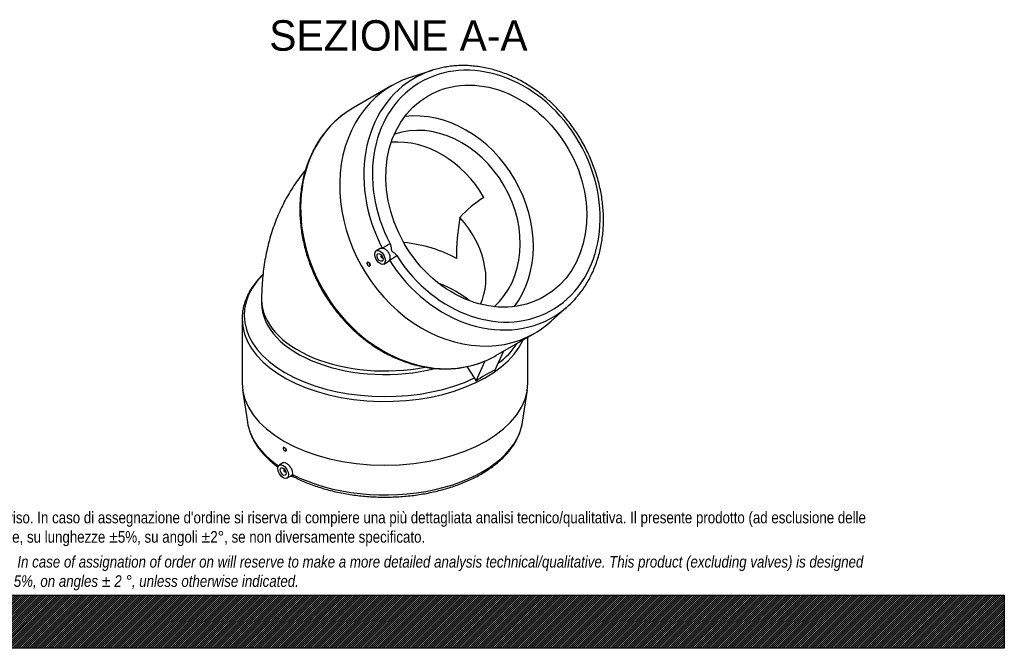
# Model space of a CAD drawing. Header units: millimetres. Extents: x 0 to 2673, y 0 to 1890.
# Tile 2 of 2: x 1336 to 2673, y 0 to 854. Entities that reach past the tile are written whole.
import ezdxf
from ezdxf.enums import TextEntityAlignment as Align

# ---------------------------------------------------------------- set-up
doc = ezdxf.new("R2010")
doc.units = ezdxf.units.MM
doc.header["$LTSCALE"] = 9
doc.layers.add('Default', color=7, linetype='Continuous')
doc.layers.add('GE4P315C', color=7, linetype='Continuous')
doc.styles.add('SEACAD_Solid_Edge_ANSI', font='seans.ttf')

# ---------------------------------------------------------------- blocks, each defined once
blk = doc.blocks.new('SE')
at = {"layer": 'GE4P315C', "color": 7, "linetype": 'Continuous'}
for p, q in [((1896.213789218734, 784.6896451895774), (1866.741955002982, 775.1167979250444)), ((1841.844253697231, 764.0444486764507), (1788.844261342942, 733.4448748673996)), ((1825.870403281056, 542.8022266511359), (1820.417037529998, 539.4963273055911)), ((1810.087506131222, 518.8669106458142), (1807.635896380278, 523.1132228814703)), ((1808.379585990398, 524.1758192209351), (1808.22622573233, 524.0872766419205)), ((1827.300384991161, 533.9450517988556), (1826.867644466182, 533.6952089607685)), ((1828.867644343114, 530.231107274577), (1829.300384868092, 530.4809501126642)), ((1830.66625612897, 521.7441584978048), (1836.261591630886, 524.817069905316)), ((1811.226225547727, 518.8911241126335), (1811.379636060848, 518.979695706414)), ((1664.844308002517, 473.310453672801), (1664.844308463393, 468.4114738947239)), ((2057.882100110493, 444.0525062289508), (2080.908337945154, 464.7894488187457)), ((1638.344310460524, 447.1825590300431), (1638.344318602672, 360.6339162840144)), ((1982.844327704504, 397.4270565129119), (2035.844320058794, 428.026630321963)), ((2026.34431860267, 360.6339527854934), (2026.34431277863, 422.5417960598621)), ((1993.156949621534, 403.3810542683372), (1981.580960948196, 377.7941329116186)), ((1968.019786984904, 389.9658649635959), (1955.771562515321, 362.8930710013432)), ((1953.983755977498, 367.0532621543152), (1943.958836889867, 382.5199924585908)), ((1639.055332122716, 351.0532536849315), (1645.573395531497, 307.2195160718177)), ((2019.11525172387, 307.2195512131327), (2025.633306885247, 351.053290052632)), ((1697.959809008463, 271.0260869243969), (1694.492709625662, 273.0278173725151)), ((1697.726259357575, 268.0171131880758), (1698.051052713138, 268.2046327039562)), ((1693.679241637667, 251.7230142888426), (1688.91707670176, 248.8361296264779)), ((1695.800424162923, 243.2848541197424), (1695.367683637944, 243.0350112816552)), ((1697.367683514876, 239.5709095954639), (1697.800424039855, 239.8207524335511)), ((1699.166295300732, 231.0839608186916), (1705.304782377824, 234.4551665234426))]:
    blk.add_line(p, q, dxfattribs=at)
for centre, radius, start, end in [((2031.588364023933, 500.9756030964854), 128.6977516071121, 120.2684811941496, 139.2092933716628), ((2238.385129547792, 530.038280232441), 309.1682184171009, 169.7498505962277, 180.1478498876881), ((2092.108573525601, 156.5525490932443), 247.3139534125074, 116.5457431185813, 123.4542528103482), ((1942.953727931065, 359.8489591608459), 13.17435009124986, 13.35969429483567, 33.15070769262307)]:
    blk.add_arc(centre, radius, start, end, dxfattribs=at)
for centre, major_axis, ratio, start_param, end_param in [((1969.844282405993, 613.9334034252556), (89.26158025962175, -154.6055216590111), 0.8164965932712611, -1.519775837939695, 4.66136811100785), ((1965.884698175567, 611.6473353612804), (93.7290140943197, -162.3433405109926), 0.8164965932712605, 2.868590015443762, 3.066602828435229), ((1965.884698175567, 611.6473353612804), (93.7290140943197, -162.3433405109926), 0.8164965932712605, 3.066602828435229, 4.661368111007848), ((1938.844286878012, 596.0355394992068), (97.0000331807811, -168.0089091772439), 0.8164965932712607, 2.969672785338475, 6.283185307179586), ((1885.844294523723, 565.4359656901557), (97.0000331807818, -168.0089091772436), 0.8164965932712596, 3.141592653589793, 6.180251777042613), ((1897.344292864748, 572.0754958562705), (-78.75002693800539, 136.3989855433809), 0.8164965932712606, 3.473126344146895, 5.951651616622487), ((1897.344292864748, 572.0754958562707), (-68.50002343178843, 118.6454667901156), 0.8164965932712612, 3.301573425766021, 6.123204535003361), ((1869.844296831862, 556.1983585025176), (68.50002343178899, -118.6454667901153), 0.816496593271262, 1.570796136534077, 2.772966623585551), ((1832.344302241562, 534.547716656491), (-126.5715054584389, 73.07606814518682), 0.7174389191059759, 3.203386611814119, 4.267373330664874), ((1834.721440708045, 546.4330762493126), (7.97492435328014, 4.171400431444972), 0.02944413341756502, 0.955930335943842, 2.406343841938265), ((1832.344308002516, 473.3104694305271), (136.9999999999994, 1.288840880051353e-05), 0.577350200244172, 0.7853980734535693, 1.384876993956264), ((1809.726225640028, 521.489200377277), (1.49999990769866, -2.598076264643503), 0.5773502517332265, -0.6142546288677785, 3.755847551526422), ((1827.867644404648, 531.9631581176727), (-0.9999999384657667, 1.732050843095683), 0.5773502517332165, 0, 3.635557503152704), ((1827.867644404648, 531.9631581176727), (-0.9999999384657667, 1.732050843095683), 0.5773502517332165, 5.789220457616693, 6.283185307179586), ((1843.825859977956, 530.6637610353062), (-7.600000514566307, -4.820787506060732), 0.02944391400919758, 0.7352488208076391, 2.185662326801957), ((1965.884698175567, 611.6473353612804), (93.7290140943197, -162.3433405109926), 0.8164965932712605, -1.519775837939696, 0.07357608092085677), ((1832.344309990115, 452.1828793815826), (-191.1473753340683, -1.798237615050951e-05), 0.5773502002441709, -0.5189136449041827, 2.260572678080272), ((1832.344312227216, 428.4031547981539), (-136.9999999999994, -1.28884087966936e-05), 0.5773502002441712, 3.727134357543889, 4.146849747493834), ((1832.344308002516, 473.3104694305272), (-167.4999999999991, -1.575772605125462e-05), 0.5773502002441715, 6.283167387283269, 8.184199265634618), ((1832.344308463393, 468.4114896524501), (-167.4999999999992, -1.575772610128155e-05), 0.5773502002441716, 4.440892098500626e-16, 1.986429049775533), ((1965.884698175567, 611.6473353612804), (93.7290140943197, -162.3433405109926), 0.8164965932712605, 0.07357608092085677, 0.2756190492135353), ((1832.344310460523, 447.1825772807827), (-193.9999999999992, -1.825073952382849e-05), 0.5773502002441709, 6.28308510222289, 6.283185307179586), ((1832.344310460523, 447.1825772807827), (-193.9999999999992, -1.825073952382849e-05), 0.5773502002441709, 0, 2.886471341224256), ((1938.844286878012, 596.0355394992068), (97.0000331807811, -168.0089091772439), 0.8164965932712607, 0, 0.1719198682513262), ((1832.344309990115, 452.1828793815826), (-191.1473753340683, -1.798237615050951e-05), 0.5773502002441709, 2.498312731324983, 2.789507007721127), ((1885.844294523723, 565.4359656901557), (97.0000331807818, -168.0089091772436), 0.8164965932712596, 6.180251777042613, 6.283185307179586), ((1832.344318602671, 360.633934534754), (-193.9999999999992, -1.825073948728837e-05), 0.5773502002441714, 2.4941427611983e-16, 3.141592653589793), ((1832.344322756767, 316.4771187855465), (-187.4579640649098, -1.763529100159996e-05), 0.5773502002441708, 0.08398970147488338, 0.0856417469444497), ((1832.344322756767, 316.4771187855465), (-187.4579640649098, -1.763529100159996e-05), 0.5773502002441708, 0.08564174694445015, 0.6895073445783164), ((1832.344322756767, 316.4771187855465), (-187.4579640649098, -1.763529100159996e-05), 0.5773502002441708, 0.8364187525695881, 3.04922510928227), ((1832.344322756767, 316.4771187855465), (-187.4579640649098, -1.763529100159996e-05), 0.5773502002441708, -3.233960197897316, -3.227234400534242), ((1696.226259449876, 270.6151894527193), (-1.499999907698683, 2.598076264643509), 0.5773502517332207, 0.1711435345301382, 4.541245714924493), ((1696.36768357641, 241.3029604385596), (0.9999999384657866, -1.732050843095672), 0.5773502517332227, 2.647627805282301, 6.283185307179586), ((1696.36768357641, 241.3029604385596), (0.9999999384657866, -1.732050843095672), 0.5773502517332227, 6.028511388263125e-14, 0.4939648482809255), ((1712.711485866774, 240.8558427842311), (4.160026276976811, 7.980863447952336), 0.5471550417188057, 2.452335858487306, 3.14120590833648)]:
    blk.add_ellipse(centre, major_axis=major_axis, ratio=ratio, start_param=start_param, end_param=end_param, dxfattribs=at)
for centre, major_axis, ratio in [((1969.844282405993, 613.9334034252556), (78.75002693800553, -136.3989855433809), 0.8164965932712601), ((1825.604902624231, 530.6567636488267), (-5.124999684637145, 8.876760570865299), 0.5773502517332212), ((1825.604902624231, 530.6567636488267), (-2.874999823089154, 4.979646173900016), 0.5773502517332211), ((1694.104941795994, 239.9965659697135), (5.124999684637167, -8.876760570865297), 0.5773502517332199), ((1694.104941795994, 239.9965659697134), (2.874999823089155, -4.979646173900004), 0.5773502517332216)]:
    blk.add_ellipse(centre, major_axis=major_axis, ratio=ratio, dxfattribs=at)
for points, knots in [([(2092.353314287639, 476.5550781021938), (2093.709564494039, 478.1125698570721), (2096.604910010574, 481.4592668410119), (2101.272472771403, 487.7884025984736), (2106.028029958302, 495.0606245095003), (2110.394980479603, 502.7474224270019), (2114.321512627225, 510.7420768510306), (2117.805852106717, 519.043608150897), (2120.834418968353, 527.6212944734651), (2123.398524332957, 536.4511311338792), (2125.489975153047, 545.5061695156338), (2127.102320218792, 554.7592480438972), (2128.230561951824, 564.1824065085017), (2128.871259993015, 573.7471930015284), (2129.022511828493, 583.4247292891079), (2128.68395140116, 593.1858355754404), (2127.856731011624, 603.0011320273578), (2126.5434987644, 612.8411385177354), (2124.748370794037, 622.6763670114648), (2122.476900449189, 632.4774088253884), (2119.736045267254, 642.2150171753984), (2116.534132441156, 651.8601859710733), (2112.880823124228, 661.3842255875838), (2108.787075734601, 670.7588362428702), (2104.26510829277, 679.9561794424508), (2099.328359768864, 688.9489478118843), (2093.991450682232, 697.7104330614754), (2088.270142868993, 706.2145926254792), (2082.181298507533, 714.4361150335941), (2075.742838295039, 722.3504843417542), (2068.973698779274, 729.9340438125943), (2061.893788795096, 737.1640590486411), (2054.523944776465, 744.018780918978), (2046.885885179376, 750.4775081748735), (2039.002163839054, 756.520650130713), (2030.896121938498, 762.1297898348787), (2022.591837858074, 767.2877481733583), (2014.114074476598, 771.9786492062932), (2005.48822094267, 776.1879870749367), (1996.740233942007, 779.9026936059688), (1987.896552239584, 783.1112084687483), (1978.984073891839, 785.8035409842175), (1970.029854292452, 787.9713569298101), (1961.061792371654, 789.607954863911), (1952.105576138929, 790.7086219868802), (1943.195514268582, 791.2695248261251), (1934.333568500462, 791.291989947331), (1925.641373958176, 790.7666103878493), (1917.907506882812, 789.8626655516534), (1913.641119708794, 789.0217097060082), (1911.715318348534, 788.6359293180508)], [0, 0, 0, 0, 0.01373169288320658, 0.03470887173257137, 0.05570591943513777, 0.07672426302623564, 0.0977644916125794, 0.1188264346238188, 0.1399092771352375, 0.1610116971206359, 0.1821320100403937, 0.2032683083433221, 0.224418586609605, 0.245580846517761, 0.2667531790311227, 0.2879338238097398, 0.3091212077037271, 0.3303139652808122, 0.3515109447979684, 0.3727112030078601, 0.3939139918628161, 0.4151187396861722, 0.4363250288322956, 0.457532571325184, 0.4787411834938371, 0.4999507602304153, 0.5211612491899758, 0.5423726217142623, 0.5635848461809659, 0.5847978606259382, 0.6060115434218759, 0.6272256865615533, 0.6484399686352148, 0.6696539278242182, 0.6908669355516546, 0.7120781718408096, 0.7332866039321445, 0.75449097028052, 0.7756897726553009, 0.7968812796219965, 0.8180635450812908, 0.839234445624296, 0.8603917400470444, 0.8815331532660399, 0.9026564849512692, 0.9237597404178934, 0.9448412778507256, 0.965899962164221, 0.9869353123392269, 1, 1, 1, 1]), ([(1788.844287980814, 733.4448902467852), (1787.37204339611, 732.5774724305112), (1783.82546394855, 730.4725298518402), (1777.629139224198, 726.3048656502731), (1770.852733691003, 721.0839006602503), (1764.34846489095, 715.3731146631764), (1758.210130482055, 709.2425449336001), (1752.434876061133, 702.694923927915), (1747.044577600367, 695.7524300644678), (1742.053298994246, 688.433482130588), (1737.475943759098, 680.7589610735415), (1733.325845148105, 672.7505223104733), (1729.615315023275, 664.431006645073), (1726.355398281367, 655.8242637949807), (1723.555846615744, 646.9551104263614), (1721.225045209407, 637.8492326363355), (1719.369967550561, 628.5330888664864), (1717.996139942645, 619.033803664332), (1717.107620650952, 609.379059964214), (1716.706991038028, 599.5969920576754), (1716.795357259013, 589.7160817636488), (1717.372360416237, 579.7650590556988), (1718.436193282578, 569.7728077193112), (1719.983621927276, 559.7682760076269), (1722.01001092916, 549.7803918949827), (1724.509351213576, 539.8379823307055), (1727.474289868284, 529.9696958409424), (1730.896161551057, 520.2039278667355), (1734.765021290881, 510.5687483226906), (1739.06967860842, 501.0918309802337), (1743.797732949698, 491.8003843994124), (1748.935610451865, 482.7210842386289), (1754.468601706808, 473.8800074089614), (1760.380900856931, 465.3025671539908), (1766.655645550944, 457.0134497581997), (1773.274958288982, 449.0365519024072), (1780.21998865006, 441.3949192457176), (1787.470956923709, 434.1106854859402), (1795.007198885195, 427.2050121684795), (1802.807211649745, 420.698029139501), (1810.848700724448, 414.6087753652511), (1819.108628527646, 408.9551397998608), (1827.563264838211, 403.7538019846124), (1836.188239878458, 399.0201721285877), (1844.958600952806, 394.7683305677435), (1853.84887393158, 391.0109667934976), (1862.833130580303, 387.7593185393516), (1871.885064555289, 385.0231123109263), (1880.978072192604, 382.8105059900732), (1890.085358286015, 381.128039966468), (1899.179995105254, 379.9805846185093), (1908.235201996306, 379.3713440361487), (1917.223843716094, 379.301708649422), (1926.120870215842, 379.7717449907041), (1934.894805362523, 380.778397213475), (1943.540037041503, 382.3223093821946), (1951.957005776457, 384.3826097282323), (1960.278887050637, 386.9737130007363), (1965.127802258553, 388.9074259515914), (1967.932897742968, 390.0407870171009)], [0, 0, 0, 0, 0.009530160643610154, 0.02708615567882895, 0.0446439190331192, 0.06220534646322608, 0.07977366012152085, 0.09735170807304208, 0.1149418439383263, 0.1325458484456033, 0.1501648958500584, 0.1677995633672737, 0.1854498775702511, 0.2031153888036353, 0.2207952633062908, 0.2384883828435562, 0.2561934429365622, 0.2739090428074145, 0.2916337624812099, 0.3093662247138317, 0.3271051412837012, 0.3448493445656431, 0.3625978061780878, 0.3803496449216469, 0.398104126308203, 0.4158606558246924, 0.4336187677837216, 0.4513781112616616, 0.4691384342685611, 0.486899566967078, 0.5046614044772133, 0.5224238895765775, 0.54018699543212, 0.5579507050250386, 0.5757149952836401, 0.5934798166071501, 0.6112450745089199, 0.6290106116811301, 0.6467761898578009, 0.6645414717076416, 0.6823060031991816, 0.7000691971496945, 0.7178303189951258, 0.7355884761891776, 0.7533426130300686, 0.7710915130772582, 0.7888338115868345, 0.8065680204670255, 0.8242925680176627, 0.8420058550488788, 0.8597063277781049, 0.8773925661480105, 0.8950633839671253, 0.9127179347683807, 0.9303558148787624, 0.94797715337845, 0.9655826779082, 0.9831737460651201, 1, 1, 1, 1]), ([(1724.272377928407, 649.0747702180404), (1722.360491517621, 646.778532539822), (1718.131635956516, 641.4986292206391), (1711.891537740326, 632.9876520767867), (1705.606110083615, 623.5081880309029), (1699.74065906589, 613.6954919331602), (1694.30246112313, 603.5597667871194), (1689.298523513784, 593.1102624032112), (1684.735751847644, 582.355341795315), (1680.621140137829, 571.3027428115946), (1676.961906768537, 559.9597035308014), (1673.765691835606, 548.3342631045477), (1671.040258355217, 536.4328480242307), (1668.794644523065, 524.2727055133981), (1667.034198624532, 511.8385268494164), (1665.778111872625, 499.2514065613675), (1664.99098834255, 486.1357179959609), (1664.89028439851, 478.1009571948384), (1664.844308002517, 473.310453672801)], [0.299614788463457, 0.299614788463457, 0.299614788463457, 0.299614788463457, 0.3327118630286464, 0.374555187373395, 0.4166071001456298, 0.4589097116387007, 0.5015063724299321, 0.5444412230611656, 0.5877584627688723, 0.6315012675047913, 0.6757102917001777, 0.7204217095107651, 0.7656647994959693, 0.8114591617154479, 0.8578117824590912, 0.9047143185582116, 0.9521411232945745, 1, 1, 1, 1]), ([(1839.22144005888, 549.0311532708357), (1839.979040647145, 547.5827650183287), (1840.425180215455, 546.0459320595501), (1840.768591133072, 543.7319686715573), (1840.825628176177, 542.9549065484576), (1840.926149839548, 541.7924168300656), (1840.962645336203, 541.4048015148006), (1841.105593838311, 540.6267910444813), (1841.219419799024, 540.2286022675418), (1841.608178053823, 539.5136213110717), (1841.884393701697, 539.2001664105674), (1842.483387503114, 538.6647643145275), (1842.80503998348, 538.4322701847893), (1843.772593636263, 537.7512518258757), (1844.425906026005, 537.3130111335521), (1846.299883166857, 535.8402824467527), (1847.439516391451, 534.6591630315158), (1848.325859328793, 533.2618380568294)], [0, 0, 0, 0, 0.2499999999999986, 0.2499999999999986, 0.3749999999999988, 0.3749999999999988, 0.4374999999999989, 0.4374999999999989, 0.499999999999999, 0.499999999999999, 0.5624999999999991, 0.5624999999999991, 0.6249999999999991, 0.6249999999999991, 0.7499999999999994, 0.7499999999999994, 1, 1, 1, 1]), ([(1825.872072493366, 542.8034845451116), (1826.212671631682, 543.0107848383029), (1826.575324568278, 543.1726468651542), (1827.514531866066, 543.4573996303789), (1828.111796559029, 543.5271472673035), (1828.724340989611, 543.4968063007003)], [0.8941504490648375, 0.8941504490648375, 0.8941504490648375, 0.8941504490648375, 0.9375000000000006, 0.9375000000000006, 1, 1, 1, 1]), ([(1828.724340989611, 543.4968063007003), (1829.085824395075, 543.4789010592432), (1829.455258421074, 543.4267642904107), (1830.211173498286, 543.2514327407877), (1830.591858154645, 543.1294120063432), (1831.353506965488, 542.8194474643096), (1831.737554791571, 542.6297497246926), (1832.48963465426, 542.1933228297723), (1832.859409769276, 541.9462486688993), (1833.405209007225, 541.5330742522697), (1833.585658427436, 541.388227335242), (1833.943602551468, 541.0840647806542), (1834.121826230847, 540.9240361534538), (1834.645538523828, 540.4278021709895), (1834.980096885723, 540.0759579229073), (1835.621348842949, 539.331757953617), (1835.928041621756, 538.9394020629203), (1836.366678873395, 538.319582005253), (1836.509066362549, 538.1079762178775), (1836.782015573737, 537.6812744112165), (1836.913188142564, 537.4653347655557), (1837.291083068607, 536.8098886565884), (1837.522270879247, 536.3627985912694), (1837.942518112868, 535.4480440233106), (1838.131996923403, 534.9780765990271), (1838.455856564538, 534.0470011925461), (1838.592050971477, 533.5824774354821), (1838.757680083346, 532.8870292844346), (1838.806419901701, 532.6554365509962), (1838.890623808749, 532.1926710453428), (1838.926132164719, 531.9607967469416), (1839.06724778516, 530.8204356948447), (1839.068693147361, 529.9559549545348), (1838.89827035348, 528.7296685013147), (1838.813239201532, 528.3411033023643), (1838.589577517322, 527.6080016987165), (1838.450808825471, 527.2625000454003), (1838.284425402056, 526.9382559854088)], [0, 0, 0, 0, 0.06250000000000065, 0.06250000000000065, 0.1250000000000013, 0.1250000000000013, 0.1875000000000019, 0.1875000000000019, 0.2500000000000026, 0.2500000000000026, 0.2812500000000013, 0.2812500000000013, 0.3125000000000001, 0.3125000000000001, 0.3749999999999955, 0.3749999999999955, 0.437499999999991, 0.437499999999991, 0.4687499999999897, 0.4687499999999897, 0.4999999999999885, 0.4999999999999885, 0.5624999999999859, 0.5624999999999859, 0.6249999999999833, 0.6249999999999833, 0.6874999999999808, 0.6874999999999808, 0.7187499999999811, 0.7187499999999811, 0.7499999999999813, 0.7499999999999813, 0.8749999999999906, 0.8749999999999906, 0.9374999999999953, 0.9374999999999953, 1, 1, 1, 1]), ([(1808.384893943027, 524.1695270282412), (1808.662201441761, 524.33054357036), (1808.992399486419, 524.3968755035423), (1809.753975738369, 524.2959181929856), (1810.184854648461, 524.1014850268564), (1810.982191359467, 523.4816574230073), (1811.346223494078, 523.0558927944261), (1811.892456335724, 522.1101339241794), (1812.078872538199, 521.5848065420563), (1812.218168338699, 520.5799434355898), (1812.170679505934, 520.1101556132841), (1811.878552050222, 519.4020830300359), (1811.657831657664, 519.141925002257), (1811.380904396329, 518.9806724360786)], [0.1408566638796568, 0.1408566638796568, 0.1408566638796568, 0.1408566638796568, 0.2499999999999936, 0.2499999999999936, 0.3749999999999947, 0.3749999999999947, 0.4999999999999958, 0.4999999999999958, 0.6249999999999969, 0.6249999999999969, 0.7499999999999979, 0.7499999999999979, 0.8588758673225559, 0.8588758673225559, 0.8588758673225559, 0.8588758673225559]), ([(1666.679149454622, 507.5922776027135), (1664.998112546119, 505.9518733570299), (1661.62942134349, 502.4703684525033), (1656.970946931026, 497.0078249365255), (1652.701314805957, 491.2356774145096), (1648.966349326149, 485.327263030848), (1645.778679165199, 479.3046012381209), (1643.146358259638, 473.1884129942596), (1641.079887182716, 467.0075832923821), (1639.565158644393, 460.7602365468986), (1638.664961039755, 454.5544191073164), (1638.289273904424, 449.8759826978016), (1638.369384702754, 447.576733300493), (1638.383152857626, 447.1941939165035)], [0.3180635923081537, 0.3180635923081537, 0.3180635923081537, 0.3180635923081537, 0.3813185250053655, 0.4500407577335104, 0.5185573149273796, 0.5868063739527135, 0.6547311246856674, 0.7222890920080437, 0.7894617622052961, 0.8562621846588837, 0.9227383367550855, 0.988970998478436, 1, 1, 1, 1]), ([(1645.568294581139, 307.4155270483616), (1645.897491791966, 305.3740656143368), (1646.504181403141, 301.7469722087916), (1648.180155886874, 295.7313675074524), (1650.387254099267, 289.7461362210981), (1653.15772652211, 283.8008667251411), (1656.46290833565, 277.9651472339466), (1660.303123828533, 272.2417186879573), (1664.667188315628, 266.6532080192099), (1669.54535206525, 261.21629764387), (1674.915913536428, 255.9545506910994), (1680.785782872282, 250.8692072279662), (1684.971404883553, 247.6386823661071), (1687.194197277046, 246.0220901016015), (1687.213176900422, 246.0082934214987)], [0, 0, 0, 0, 0.07320478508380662, 0.1541901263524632, 0.2355165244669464, 0.31728781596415, 0.3995627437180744, 0.4823539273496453, 0.5656333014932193, 0.6493424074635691, 0.7334049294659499, 0.8177387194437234, 0.9022652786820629, 0.90299290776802, 0.90299290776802, 0.90299290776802, 0.90299290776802]), ([(1708.551459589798, 232.8749793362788), (1710.060982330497, 232.0997170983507), (1713.776249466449, 230.2019085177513), (1720.782687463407, 226.9540386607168), (1729.159699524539, 223.4925440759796), (1737.909006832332, 220.2841166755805), (1746.915023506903, 217.3760881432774), (1756.174865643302, 214.7649824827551), (1765.654794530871, 212.459986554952), (1775.328717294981, 210.465951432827), (1785.167921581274, 208.7879391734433), (1795.143880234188, 207.4299931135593), (1805.227570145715, 206.3954507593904), (1815.389735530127, 205.6868432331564), (1825.600907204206, 205.3059074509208), (1835.831493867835, 205.2535718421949), (1846.051775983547, 205.5299517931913), (1856.232057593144, 206.134339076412), (1866.34276845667, 207.0652062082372), (1876.354628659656, 208.3202312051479), (1886.238660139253, 209.8963138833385), (1895.966245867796, 211.7895947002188), (1905.509198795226, 213.9954782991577), (1914.83982297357, 216.5086597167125), (1923.930964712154, 219.3231515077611), (1932.756051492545, 222.4323091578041), (1941.289116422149, 225.8288509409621), (1949.504806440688, 229.5048668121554), (1957.378373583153, 233.4518089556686), (1964.885650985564, 237.6604546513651), (1972.00301894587, 242.1208298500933), (1978.707051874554, 246.8218572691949), (1984.974809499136, 251.7512530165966), (1990.783952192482, 256.8952778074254), (1996.113147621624, 262.2386754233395), (2000.942304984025, 267.7644419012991), (2005.252641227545, 273.4531086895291), (2009.028888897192, 279.2849698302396), (2012.254091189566, 285.2324315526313), (2014.931817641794, 291.2902425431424), (2017.006189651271, 297.3669173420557), (2018.362184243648, 302.5572519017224), (2018.77455139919, 305.3888772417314), (2018.923089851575, 306.4324037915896)], [0, 0, 0, 0, 0.01329197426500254, 0.03842577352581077, 0.0635462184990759, 0.08865231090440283, 0.1137430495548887, 0.138818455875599, 0.1638792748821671, 0.1889267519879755, 0.2139624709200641, 0.2389882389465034, 0.2640060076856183, 0.2890178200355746, 0.3140257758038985, 0.3390320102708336, 0.3640386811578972, 0.3890473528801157, 0.4140600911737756, 0.4390790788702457, 0.4641064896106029, 0.489144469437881, 0.5141951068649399, 0.5392603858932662, 0.5643421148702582, 0.5894418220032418, 0.6145606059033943, 0.6396989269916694, 0.6648563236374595, 0.6900310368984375, 0.7152195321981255, 0.7404159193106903, 0.7656076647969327, 0.7907808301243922, 0.8159173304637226, 0.8409949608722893, 0.8659883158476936, 0.8908708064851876, 0.91561784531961, 0.9402108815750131, 0.9646415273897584, 0.9889147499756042, 1, 1, 1, 1]), ([(1698.053916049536, 268.2067703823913), (1698.191124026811, 268.2864396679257), (1698.301318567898, 268.4051694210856), (1698.516710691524, 268.8290755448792), (1698.55136899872, 269.2107695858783), (1698.404696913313, 270.0718872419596), (1698.225574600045, 270.5529776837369), (1697.959809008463, 271.0260869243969)], [0.679318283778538, 0.679318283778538, 0.679318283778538, 0.679318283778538, 0.7499999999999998, 0.7499999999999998, 0.8749999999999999, 0.8749999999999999, 1, 1, 1, 1]), ([(1706.724007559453, 236.1444274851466), (1707.086778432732, 237.0937699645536), (1707.138906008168, 238.327352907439), (1706.617084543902, 241.0412239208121), (1706.042897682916, 242.5317869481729), (1704.414635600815, 245.4392142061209), (1703.356251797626, 246.863249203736), (1701.033065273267, 249.3051823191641), (1699.767389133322, 250.3259317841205), (1697.347982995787, 251.7232098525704), (1696.185244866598, 252.1032185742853), (1694.627765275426, 252.1142237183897), (1694.110501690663, 251.9816584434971), (1693.681097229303, 251.7225365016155)], [0, 0, 0, 0, 0.125, 0.125, 0.2500000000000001, 0.2500000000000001, 0.375, 0.375, 0.5, 0.5, 0.625, 0.625, 0.7010120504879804, 0.7010120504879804, 0.7010120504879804, 0.7010120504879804]), ([(1704.173349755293, 233.8325832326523), (1704.181364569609, 233.8312879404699), (1704.81643376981, 233.7288936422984), (1705.813189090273, 233.5971303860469), (1707.076582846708, 233.3586745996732), (1707.893383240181, 233.1408287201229), (1708.394448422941, 232.9545752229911), (1708.491274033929, 232.9055732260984), (1708.541861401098, 232.8780897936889)], [0.2769691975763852, 0.2769691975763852, 0.2769691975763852, 0.2769691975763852, 0.2801317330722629, 0.5275885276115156, 0.6747100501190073, 0.8223546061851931, 0.9124353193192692, 1, 1, 1, 1]), ([(1705.31845429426, 234.462121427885), (1705.48272624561, 234.5528299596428), (1705.637353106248, 234.6589563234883), (1705.988714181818, 234.953779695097), (1706.170764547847, 235.1555566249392), (1706.484646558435, 235.6106116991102), (1706.616965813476, 235.8643077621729), (1706.724007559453, 236.1444274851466)], [0.8311684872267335, 0.8311684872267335, 0.8311684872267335, 0.8311684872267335, 0.8749999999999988, 0.8749999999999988, 0.9374999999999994, 0.9374999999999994, 1, 1, 1, 1])]:
    blk.add_open_spline(points, degree=3, knots=knots, dxfattribs=at)
blk.add_open_spline([(1838.284425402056, 526.9382559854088), (1837.809863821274, 526.0134416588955), (1837.114939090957, 525.2891986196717), (1836.266429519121, 524.8203822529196)], degree=3, dxfattribs=at)

msp = doc.modelspace()

# ---------------------------------------------------------------- hatches: boundary and pattern name
at = {"layer": 'Default', "linetype": 'Continuous'}
h = msp.add_hatch(dxfattribs=at)
h.set_pattern_fill('LINE', scale=0.6299212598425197, angle=45, style=0)
h.set_pattern_definition([(45, (0, 0), (-1.414213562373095, 1.414213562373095), [])])
h.paths.add_polyline_path([(2672.999963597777, -2.57871519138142e-05), (2672.999963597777, 71.99999999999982), (-3.640222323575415e-05, 71.99999999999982), (-3.640222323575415e-05, -2.578715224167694e-05)])
msp.add_hatch(color=7, dxfattribs=at).paths.add_polyline_path([(2672.999963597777, -2.57871519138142e-05), (2672.999963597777, 71.99999999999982), (-3.640222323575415e-05, 71.99999999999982), (-3.640222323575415e-05, -2.578715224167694e-05)])

# ---------------------------------------------------------------- linework, layer by layer
at = {"layer": 'Default', "color": 7, "linetype": 'Continuous'}
for p, q in [((-3.640222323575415e-05, 71.99999999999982), (2672.999963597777, 71.99999999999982)), ((2672.999963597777, 71.99999999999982), (2672.999963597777, -2.578715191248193e-05)), ((2672.999963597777, -2.578715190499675e-05), (-3.640222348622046e-05, -2.578715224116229e-05))]:
    msp.add_line(p, q, dxfattribs=at)

# ---------------------------------------------------------------- block references
at = {"layer": 'Default'}
msp.add_blockref('SE', (0, 0), dxfattribs=at)

# ---------------------------------------------------------------- texts
at = {"layer": 'Default', "color": 7, "linetype": 'Continuous', "style": 'SEACAD_Solid_Edge_ANSI'}
msp.add_text('SEZIONE A-A', height=41.4, dxfattribs=at).set_placement((1675.267143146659, 852.7790447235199), align=Align.TOP_LEFT)
at = {"layer": 'Default', "insert": (179.9999635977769, 185.4212870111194), "char_height": 15.75, "width": 2313, "attachment_point": 1}
msp.add_mtext("{\\fArial Narrow|b0||i0||c0|p34;\\C7;\\H15.75;\\W1.;PLASTITALIA si riserva il diritto di revisionare la presente specifica, mantenendo la conformità alle prescrizioni del prodotto, senza alcun preavviso. In caso di assegnazione d'ordine si riserva di compiere una più dettagliata analisi tecnico/qualitativa. Il presente prodotto (ad esclusione delle \\P}{\\fArial Narrow|b0||i0||c0|p34;\\C7;\\H15.75;\\W1.;valvole) è progettato per applicazioni non previste dalla direttiva 2014/68/EU. Tolleranza su diametri e spessori come da normative se applicabile, su lunghezze ±5%, su angoli ±2°, se non diversamente specificato.\\P}{\\fArial Narrow|b0||i0||c0|p34;\\C7;\\H4.5;\\W1.;   \\P}{\\fArial Narrow|b0||i1||c0|p34;\\C7;\\H15.75;\\W1.;PLASTITALIA on reserves the right to revise this specification, maintaining the conformity to the requirements of the product, without any notice. In case of assignation of order on will reserve to make a more detailed analysis technical/qualitative. This product (excluding valves) is designed \\P}{\\fArial Narrow|b0||i1||c0|p34;\\C7;\\H15.75;\\W1.;for applications not covered by Directive 2014/68 / EU. The tolerance on diameters and thicknesses as the standards if applicable, on lengths ± 5%, on angles ± 2 °, unless otherwise indicated.\\P}", dxfattribs=at)

doc.saveas('drawing.dxf')
